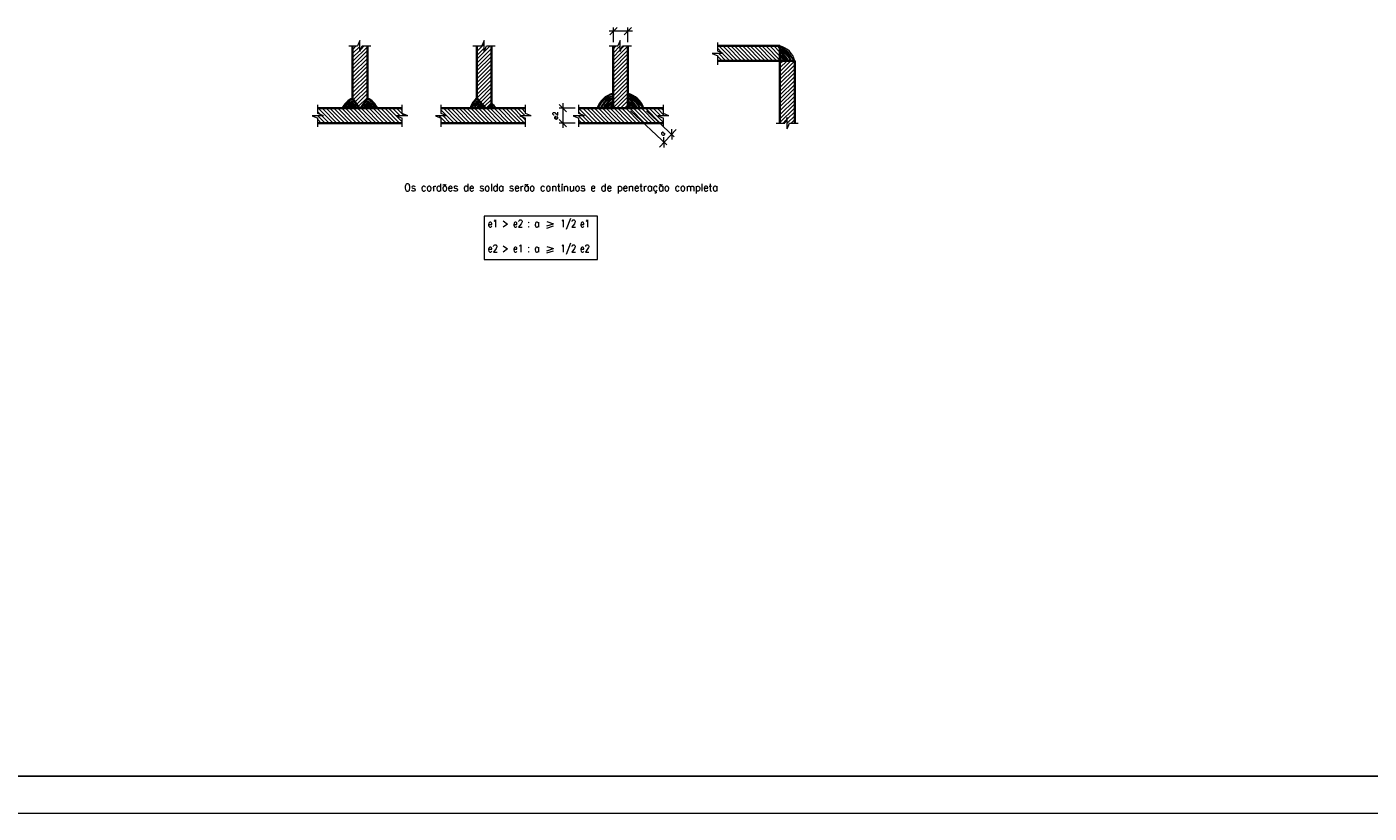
# Model space of a CAD drawing. Header units: millimetres. Extents: x -125 to 300, y 6 to 90.
# Tile 8 of 132: x -79 to -42, y 6 to 27. Entities that reach past the tile are written whole.
import ezdxf
from ezdxf.enums import TextEntityAlignment as Align

# ---------------------------------------------------------------- set-up
doc = ezdxf.new("R2010")
doc.units = ezdxf.units.MM
for name, color, linetype, lineweight in [('0-CYPE0', 1, 'Continuous', 13), ('0-CYPE1', 2, 'Continuous', 18), ('0-CYPE2', 4, 'Continuous', 35), ('Aux', 7, 'Continuous', 5)]:
    doc.layers.add(name, color=color, linetype=linetype, lineweight=lineweight)
doc.layers.add('MARGINT', color=7, linetype='Continuous')
doc.styles.add('CYPETXT', font='romans', dxfattribs={"height": 0.2})

msp = doc.modelspace()

# ---------------------------------------------------------------- linework, layer by layer
at = {"layer": '0-CYPE0'}
for p, q in [((-69.85438, 26.65672), (-69.61589, 26.65672)), ((-69.74832, 26.55486), (-69.64646, 26.65672)), ((-69.74832, 26.4488), (-69.55264, 26.64447)), ((-69.74832, 26.23666), (-69.34773, 26.63726)), ((-69.55264, 26.5039), (-69.48939, 26.65672)), ((-69.52827, 26.56277), (-69.43433, 26.65672)), ((-69.48939, 26.65672), (-69.2509, 26.65672)), ((-66.48315, 26.65672), (-66.24466, 26.65672)), ((-66.37708, 26.50946), (-66.1814, 26.70514)), ((-66.37708, 26.61553), (-66.33589, 26.65672)), ((-66.37708, 26.29733), (-66.01769, 26.65672)), ((-66.37708, 26.40339), (-66.1814, 26.59907)), ((-66.37708, 26.19126), (-65.98009, 26.58825)), ((-66.1814, 26.5039), (-66.11815, 26.65672)), ((-66.11815, 26.65672), (-65.87966, 26.65672)), ((-62.78768, 26.65672), (-62.54919, 26.65672)), ((-62.68161, 26.46406), (-62.48593, 26.65973)), ((-62.68161, 26.57012), (-62.59502, 26.65672)), ((-62.68161, 26.25192), (-62.28102, 26.65252)), ((-62.48593, 26.5039), (-62.42268, 26.65672)), ((-62.45079, 26.58881), (-62.38289, 26.65672)), ((-62.42268, 26.65672), (-62.18419, 26.65672)), ((-59.84318, 26.51505), (-59.84318, 26.75354)), ((-59.72329, 26.46543), (-59.84318, 26.58531)), ((-59.40792, 26.25612), (-59.80852, 26.65672)), ((-59.30186, 26.25612), (-59.70245, 26.65672)), ((-59.19579, 26.25612), (-59.59638, 26.65672)), ((-59.08973, 26.25612), (-59.49032, 26.65672)), ((-58.98366, 26.25612), (-59.38425, 26.65672)), ((-58.87759, 26.25612), (-59.27819, 26.65672)), ((-58.77153, 26.25612), (-59.17212, 26.65672)), ((-58.66546, 26.25612), (-59.06605, 26.65672)), ((-58.5594, 26.25612), (-58.95999, 26.65672)), ((-58.45333, 26.25612), (-58.85392, 26.65672)), ((-58.34726, 26.25612), (-58.74786, 26.65672)), ((-58.2412, 26.25612), (-58.64179, 26.65672)), ((-58.15345, 26.27444), (-58.53572, 26.65672)), ((-58.15345, 26.38051), (-58.42966, 26.65672)), ((-58.15345, 26.48657), (-58.32359, 26.65672)), ((-58.15345, 26.59264), (-58.21753, 26.65672)), ((-69.74832, 26.34273), (-69.55264, 26.53841)), ((-69.74832, 26.1306), (-69.34773, 26.53119)), ((-69.74832, 26.02453), (-69.34773, 26.42512)), ((-69.74832, 25.91847), (-69.34773, 26.31906)), ((-66.37708, 26.0852), (-65.98009, 26.48218)), ((-66.37708, 25.97913), (-65.98009, 26.37611)), ((-66.37708, 25.87306), (-65.98009, 26.27005)), ((-62.68161, 26.35799), (-62.48593, 26.55367)), ((-62.68161, 26.14586), (-62.28102, 26.54645)), ((-62.68161, 26.03979), (-62.28102, 26.44039)), ((-62.68161, 25.93373), (-62.28102, 26.33432)), ((-62.68161, 25.82766), (-62.28102, 26.22825)), ((-59.99599, 26.4518), (-59.84318, 26.38855)), ((-59.69037, 26.4518), (-59.99599, 26.4518)), ((-59.69037, 26.4518), (-59.84318, 26.51505)), ((-59.84318, 26.15006), (-59.84318, 26.38855)), ((-59.72612, 26.25612), (-59.84318, 26.37318)), ((-59.83219, 26.25612), (-59.84318, 26.26712)), ((-59.62006, 26.25612), (-59.81573, 26.4518)), ((-59.51399, 26.25612), (-59.70967, 26.4518)), ((-58.15345, 26.16953), (-58.06686, 26.25612)), ((-58.15345, 26.06346), (-57.96079, 26.25612)), ((-58.15345, 25.9574), (-57.85473, 26.25612)), ((-58.15345, 25.85133), (-57.75286, 26.25192)), ((-69.74832, 25.8124), (-69.34773, 26.21299)), ((-69.74832, 25.70633), (-69.34773, 26.10693)), ((-69.74832, 25.60027), (-69.34773, 26.00086)), ((-69.74832, 25.4942), (-69.34773, 25.89479)), ((-66.37708, 25.767), (-65.98009, 26.16398)), ((-66.37708, 25.66093), (-65.98009, 26.05792)), ((-66.37708, 25.55487), (-65.98009, 25.95185)), ((-62.68161, 25.72159), (-62.28102, 26.12219)), ((-62.68161, 25.61553), (-62.28102, 26.01612)), ((-62.68161, 25.50946), (-62.28102, 25.91006)), ((-58.15345, 25.74527), (-57.75286, 26.14586)), ((-58.15345, 25.6392), (-57.75286, 26.03979)), ((-58.15345, 25.53313), (-57.75286, 25.93373)), ((-69.74832, 25.38814), (-69.34773, 25.78873)), ((-69.74832, 25.28207), (-69.34773, 25.68266)), ((-69.72174, 25.20259), (-69.34773, 25.5766)), ((-66.37708, 25.4488), (-65.98009, 25.84578)), ((-66.37708, 25.34273), (-65.98009, 25.73972)), ((-66.37458, 25.23917), (-65.98009, 25.63365)), ((-66.32473, 25.18295), (-65.98009, 25.52759)), ((-62.68161, 25.4034), (-62.28102, 25.80399)), ((-62.68161, 25.29733), (-62.28102, 25.69792)), ((-62.68161, 25.19126), (-62.28102, 25.59186)), ((-58.15345, 25.42707), (-57.75286, 25.82766)), ((-58.15345, 25.321), (-57.75286, 25.72159)), ((-58.15345, 25.21494), (-57.75286, 25.61553)), ((-58.15345, 25.10887), (-57.75286, 25.50946)), ((-69.679, 25.13925), (-69.34773, 25.47053)), ((-69.63627, 25.07592), (-69.34773, 25.36446)), ((-69.59354, 25.01258), (-69.34773, 25.2584)), ((-66.27488, 25.12673), (-65.98009, 25.42152)), ((-66.22503, 25.07052), (-65.98009, 25.31545)), ((-66.17518, 25.0143), (-65.98009, 25.20939)), ((-62.68161, 25.0852), (-62.28102, 25.48579)), ((-62.68161, 24.97913), (-62.28102, 25.37973)), ((-62.58769, 24.96698), (-62.28102, 25.27366)), ((-62.48163, 24.96698), (-62.28102, 25.16759)), ((-58.15345, 25.0028), (-57.75286, 25.4034)), ((-58.15345, 24.89674), (-57.75286, 25.29733)), ((-58.15345, 24.79067), (-57.75286, 25.19126)), ((-70.60859, 24.79035), (-70.69308, 24.87484)), ((-70.27857, 24.56639), (-70.67916, 24.96698)), ((-70.1725, 24.56639), (-70.5731, 24.96698)), ((-70.06644, 24.56639), (-70.46703, 24.96698)), ((-69.96037, 24.56639), (-70.36096, 24.96698)), ((-69.85431, 24.56639), (-70.2549, 24.96698)), ((-69.74824, 24.56639), (-70.14883, 24.96698)), ((-69.64217, 24.56639), (-70.04277, 24.96698)), ((-69.53611, 24.56639), (-69.9367, 24.96698)), ((-69.43004, 24.56639), (-69.83063, 24.96698)), ((-69.32398, 24.56639), (-69.72457, 24.96698)), ((-69.21791, 24.56639), (-69.6185, 24.96698)), ((-69.11184, 24.56639), (-69.51244, 24.96698)), ((-69.00578, 24.56639), (-69.40637, 24.96698)), ((-68.89971, 24.56639), (-69.3003, 24.96698)), ((-68.79365, 24.56639), (-69.19424, 24.96698)), ((-68.68758, 24.56639), (-69.08817, 24.96698)), ((-68.58151, 24.56639), (-68.98211, 24.96698)), ((-68.47545, 24.56639), (-68.87604, 24.96698)), ((-68.40296, 24.59997), (-68.76997, 24.96698)), ((-68.45899, 24.76207), (-68.66391, 24.96698)), ((-68.35293, 24.76207), (-68.55784, 24.96698)), ((-68.40296, 24.91817), (-68.45178, 24.96698)), ((-68.40296, 24.82532), (-68.40296, 25.06381)), ((-68.25015, 24.76207), (-68.40296, 24.82532)), ((-66.99052, 24.56639), (-67.34437, 24.92024)), ((-66.88446, 24.56639), (-67.28505, 24.96698)), ((-66.77839, 24.56639), (-67.17898, 24.96698)), ((-66.67233, 24.56639), (-67.07292, 24.96698)), ((-66.56626, 24.56639), (-66.96685, 24.96698)), ((-66.46019, 24.56639), (-66.86079, 24.96698)), ((-66.35413, 24.56639), (-66.75472, 24.96698)), ((-66.24806, 24.56639), (-66.64865, 24.96698)), ((-66.14199, 24.56639), (-66.54259, 24.96698)), ((-66.03593, 24.56639), (-66.43652, 24.96698)), ((-65.92986, 24.56639), (-66.33046, 24.96698)), ((-65.8238, 24.56639), (-66.22439, 24.96698)), ((-65.71773, 24.56639), (-66.11832, 24.96698)), ((-65.61166, 24.56639), (-66.01226, 24.96698)), ((-65.5056, 24.56639), (-65.90619, 24.96698)), ((-65.39953, 24.56639), (-65.80013, 24.96698)), ((-65.29347, 24.56639), (-65.69406, 24.96698)), ((-65.1874, 24.56639), (-65.58799, 24.96698)), ((-65.08133, 24.56639), (-65.48193, 24.96698)), ((-65.17094, 24.76207), (-65.37586, 24.96698)), ((-65.06488, 24.76207), (-65.2698, 24.96698)), ((-65.05425, 24.8575), (-65.16373, 24.96698)), ((-65.05425, 24.96357), (-65.05766, 24.96698)), ((-65.05425, 24.82532), (-65.05425, 25.06381)), ((-64.90144, 24.76207), (-65.05425, 24.82532)), ((-63.60745, 24.82532), (-63.60745, 25.06381)), ((-63.2082, 24.56639), (-63.60745, 24.96564)), ((-63.549, 24.80112), (-63.60745, 24.85958)), ((-63.45464, 24.76207), (-63.60745, 24.82532)), ((-63.10214, 24.56639), (-63.50273, 24.96698)), ((-62.99607, 24.56639), (-63.39666, 24.96698)), ((-62.89, 24.56639), (-63.2906, 24.96698)), ((-62.78394, 24.56639), (-63.18453, 24.96698)), ((-62.67787, 24.56639), (-63.07846, 24.96698)), ((-62.57181, 24.56639), (-62.9724, 24.96698)), ((-62.46574, 24.56639), (-62.86633, 24.96698)), ((-62.35967, 24.56639), (-62.76027, 24.96698)), ((-62.25361, 24.56639), (-62.6542, 24.96698)), ((-62.14754, 24.56639), (-62.54813, 24.96698)), ((-62.04148, 24.56639), (-62.44207, 24.96698)), ((-62.37556, 24.96698), (-62.28102, 25.06153)), ((-61.93541, 24.56639), (-62.336, 24.96698)), ((-61.82934, 24.56639), (-62.22994, 24.96698)), ((-61.72328, 24.56639), (-62.12387, 24.96698)), ((-61.61721, 24.56639), (-62.0178, 24.96698)), ((-61.51115, 24.56639), (-61.91174, 24.96698)), ((-61.40508, 24.56639), (-61.80567, 24.96698)), ((-61.31733, 24.58471), (-61.69961, 24.96698)), ((-61.38862, 24.76207), (-61.59354, 24.96698)), ((-61.28256, 24.76207), (-61.48747, 24.96698)), ((-61.31733, 24.90291), (-61.38141, 24.96698)), ((-58.15345, 24.68461), (-57.75286, 25.0852)), ((-58.15345, 24.57854), (-57.75286, 24.97913)), ((-57.95777, 24.66815), (-57.75286, 24.87307)), ((-57.95777, 24.56208), (-57.75286, 24.767)), ((-70.84589, 24.76207), (-70.69308, 24.69881)), ((-70.54027, 24.76207), (-70.84589, 24.76207)), ((-70.69308, 24.46032), (-70.69308, 24.69881)), ((-70.59677, 24.56639), (-70.69308, 24.66271)), ((-70.4907, 24.56639), (-70.68638, 24.76207)), ((-70.38464, 24.56639), (-70.58031, 24.76207)), ((-68.55577, 24.76207), (-68.40296, 24.69881)), ((-68.25015, 24.76207), (-68.55577, 24.76207)), ((-68.40296, 24.46032), (-68.40296, 24.69881)), ((-67.49718, 24.76207), (-67.34437, 24.69881)), ((-67.19156, 24.76207), (-67.49718, 24.76207)), ((-67.20266, 24.56639), (-67.39833, 24.76207)), ((-67.34437, 24.46032), (-67.34437, 24.69881)), ((-67.30872, 24.56639), (-67.34437, 24.60204)), ((-67.09659, 24.56639), (-67.29227, 24.76207)), ((-65.20706, 24.76207), (-65.05425, 24.69881)), ((-64.90144, 24.76207), (-65.20706, 24.76207)), ((-65.05425, 24.64537), (-65.14544, 24.73656)), ((-65.05425, 24.46032), (-65.05425, 24.69881)), ((-63.76027, 24.76207), (-63.60745, 24.69881)), ((-63.45464, 24.76207), (-63.76027, 24.76207)), ((-63.42033, 24.56639), (-63.61601, 24.76207)), ((-63.60745, 24.46032), (-63.60745, 24.69881)), ((-63.5264, 24.56639), (-63.60745, 24.64744)), ((-63.31427, 24.56639), (-63.50994, 24.76207)), ((-61.47014, 24.76207), (-61.31733, 24.69881)), ((-61.16452, 24.76207), (-61.47014, 24.76207)), ((-61.31733, 24.69077), (-61.33105, 24.70449)), ((-61.31733, 24.46032), (-61.31733, 24.69881)), ((-58.25952, 24.56639), (-58.02103, 24.56639)), ((-58.05953, 24.56639), (-57.99383, 24.63209)), ((-57.95777, 24.7192), (-58.02103, 24.56639)), ((-57.95777, 24.41358), (-57.95777, 24.7192)), ((-57.95777, 24.41358), (-57.89452, 24.56639)), ((-57.89452, 24.56639), (-57.65603, 24.56639)), ((-57.8474, 24.56639), (-57.75286, 24.66093))]:
    msp.add_line(p, q, dxfattribs=at)
for points in [[(-69.55264, 26.5039), (-69.55264, 26.80953), (-69.61589, 26.65672)], [(-66.1814, 26.5039), (-66.1814, 26.80953), (-66.24466, 26.65672)], [(-62.48593, 26.5039), (-62.48593, 26.80953), (-62.54919, 26.65672)], [(-70.54027, 24.76207), (-70.69308, 24.82532), (-70.69308, 25.06381)], [(-67.19156, 24.76207), (-67.34437, 24.82532), (-67.34437, 25.06381)], [(-61.16452, 24.76207), (-61.31733, 24.82532), (-61.31733, 25.06381)]]:
    msp.add_lwpolyline(points, dxfattribs=at)
for centre, radius, start, end in [((-58.36698, 25.97609), 0.6515, 25.456973, 70.86766), ((-58.40034, 26.03307), 0.6515, 20.57394, 67.730601), ((-58.4351, 25.98582), 0.6515, 24.513025, 64.386075), ((-58.43232, 25.94829), 0.6515, 28.196743, 64.656912), ((-58.5477, 25.88714), 0.6515, 34.497388, 52.761162), ((-58.64779, 25.83293), 0.6515, 40.509205, 40.644194), ((-58.5046, 25.96636), 0.6515, 26.408427, 57.384932), ((-58.52267, 25.94829), 0.6515, 28.196743, 55.477383), ((-58.48792, 25.87046), 0.6515, 36.296876, 59.11028), ((-58.53518, 25.8371), 0.6515, 40.028608, 54.130933), ((-58.62832, 25.88158), 0.6515, 35.092806, 43.206002), ((-58.53061, 25.77188), 0.6515, 48.011915, 54.625624), ((-69.71035, 24.87079), 0.32258, 90.913734, 162.650801), ((-69.64159, 24.84786), 0.3784, 103.597817, 161.650875), ((-69.41667, 24.65915), 0.6515, 119.512865, 151.803277), ((-69.45142, 24.58132), 0.6515, 113.08955, 143.703144), ((-69.39165, 24.598), 0.6515, 118.324436, 145.502632), ((-69.40416, 24.54796), 0.6515, 114.922557, 139.971412), ((-69.31102, 24.59244), 0.6515, 123.938391, 144.907214), ((-69.78503, 24.59244), 0.6515, 35.092806, 56.061628), ((-69.69189, 24.54796), 0.6515, 40.028608, 65.077463), ((-69.7044, 24.598), 0.6515, 34.497388, 61.675583), ((-69.64462, 24.58132), 0.6515, 36.296876, 66.910412), ((-69.3857, 24.87079), 0.32258, 17.349219, 89.086285), ((-69.45446, 24.84786), 0.3784, 18.349088, 76.402146), ((-69.67938, 24.65915), 0.6515, 28.196743, 60.487154), ((-66.12401, 24.8978), 0.42721, 126.325162, 170.680002), ((-66.27617, 24.96218), 0.25607, 106.089209, 178.758363), ((-66.07439, 24.88091), 0.45212, 130.225457, 169.025758), ((-66.11432, 24.8331), 0.41203, 121.122132, 161.038841), ((-66.06301, 24.86501), 0.40615, 129.430994, 165.459268), ((-66.08206, 24.84691), 0.36878, 125.12218, 160.998562), ((-65.99974, 24.91065), 0.37642, 141.122026, 171.39322), ((-65.84618, 25.29742), 0.47154, 198.54907, 224.488875), ((-62.50565, 24.68695), 0.6515, 105.782161, 154.542989), ((-62.47229, 24.74393), 0.6515, 108.856022, 159.426079), ((-62.43754, 24.69668), 0.6515, 112.119189, 155.486995), ((-62.44032, 24.65915), 0.6515, 111.855514, 151.803277), ((-62.36803, 24.67722), 0.6515, 118.896076, 153.591593), ((-62.34996, 24.65915), 0.6515, 120.727822, 151.803277), ((-62.38471, 24.58132), 0.6515, 117.233467, 143.703144), ((-62.32494, 24.598), 0.6515, 123.323665, 145.502632), ((-62.49158, 24.74393), 0.6515, 20.57394, 71.143998), ((-62.45821, 24.68695), 0.6515, 25.456973, 74.217802), ((-62.52633, 24.69668), 0.6515, 24.513025, 67.880831), ((-62.52355, 24.65915), 0.6515, 28.196743, 68.144506), ((-62.59583, 24.67722), 0.6515, 26.408427, 61.103943), ((-62.61391, 24.65915), 0.6515, 28.196743, 59.27214), ((-62.57915, 24.58132), 0.6515, 36.296876, 62.766552), ((-62.63893, 24.598), 0.6515, 34.497388, 56.676298), ((-69.40873, 24.48274), 0.6515, 111.315616, 131.988105), ((-69.29156, 24.54379), 0.6515, 122.964478, 139.490815), ((-69.26107, 24.54379), 0.6515, 125.187268, 139.490815), ((-69.26107, 24.52855), 0.6515, 124.437552, 137.703817), ((-69.23148, 24.51779), 0.6515, 126.066127, 136.411282), ((-69.20547, 24.49628), 0.6515, 126.904365, 133.738491), ((-69.1974, 24.47566), 0.6515, 126.478084, 131.048568), ((-69.89864, 24.47566), 0.6515, 48.951451, 53.521936), ((-69.89057, 24.49628), 0.6515, 46.261529, 53.095598), ((-69.86457, 24.51779), 0.6515, 43.588681, 53.933892), ((-69.83497, 24.52855), 0.6515, 42.296203, 55.56241), ((-69.83497, 24.54379), 0.6515, 40.509205, 54.812695), ((-69.68731, 24.48274), 0.6515, 48.011915, 68.684404), ((-69.80449, 24.54379), 0.6515, 40.509205, 57.035485), ((-66.09909, 24.84843), 0.29815, 121.303129, 156.57126), ((-66.00118, 24.93271), 0.31582, 145.500283, 173.770021), ((-65.97738, 24.96814), 0.30751, 154.003492, 180.215681), ((-65.984, 24.98421), 0.28616, 163.419882, 183.451231), ((-65.86789, 24.86501), 0.40615, 150.36246, 165.459268), ((-65.95127, 25.05644), 0.29277, 173.4573, 197.791391), ((-65.88693, 24.84691), 0.36878, 148.044789, 160.998562), ((-65.63628, 26.01759), 1.17032, 240.448557, 243.85863), ((-65.80462, 24.91065), 0.37642, 165.198744, 171.39322), ((-65.79055, 24.80766), 0.40615, 153.342643, 156.904148), ((-66.60742, 26.01759), 1.17032, 296.141372, 299.551445), ((-66.45315, 24.80766), 0.40615, 23.095871, 26.454034), ((-66.43908, 24.91065), 0.37642, 8.6068, 14.379866), ((-66.39752, 25.29742), 0.47154, 315.511127, 334.62053), ((-66.35677, 24.84691), 0.36878, 19.0014, 31.240008), ((-66.37581, 24.86501), 0.40615, 14.540752, 28.77268), ((-66.29243, 25.05644), 0.29277, 342.208612, 4.671365), ((-66.26632, 24.96814), 0.30751, 359.784321, 24.388275), ((-66.2597, 24.98421), 0.28616, 356.548771, 16.58012), ((-66.14461, 24.84843), 0.29815, 23.428703, 57.107448), ((-66.24252, 24.93271), 0.31582, 6.229999, 31.070241), ((-66.24396, 24.91065), 0.37642, 8.6068, 14.546081), ((-62.33745, 24.54796), 0.6515, 122.016576, 139.971412), ((-62.34202, 24.48274), 0.6515, 121.543542, 131.988105), ((-62.24431, 24.59244), 0.6515, 132.308789, 144.907214), ((-62.22485, 24.54379), 0.6515, 134.668057, 139.490815), ((-62.62185, 24.48274), 0.6515, 48.011915, 58.456477), ((-62.62642, 24.54796), 0.6515, 40.028608, 57.983443), ((-62.71956, 24.59244), 0.6515, 35.092806, 47.691231), ((-62.73902, 24.54379), 0.6515, 40.509205, 45.331905)]:
    msp.add_arc(centre, radius, start, end, dxfattribs=at)
at = {"layer": '0-CYPE1'}
for p, q in [((-62.1581, 27.06036), (-62.79156, 27.06036)), ((-62.77237, 26.96036), (-62.57237, 27.16036)), ((-62.67237, 26.75672), (-62.67237, 27.16036)), ((-62.18102, 27.16036), (-62.38102, 26.96036)), ((-62.28102, 26.75672), (-62.28102, 27.16036)), ((-62.28102, 27.06036), (-62.28102, 27.06036)), ((-58.15345, 26.65672), (-57.75286, 26.25612)), ((-62.28102, 25.37643), (-61.84409, 24.96698)), ((-64.14517, 25.06698), (-63.94517, 24.86698)), ((-63.70745, 24.96698), (-64.14517, 24.96698)), ((-64.04517, 25.10229), (-64.04517, 24.4355)), ((-64.04517, 24.96698), (-64.04517, 24.96698)), ((-62.2069, 24.89753), (-61.22516, 23.97754)), ((-61.77112, 24.8986), (-61.02087, 24.19554)), ((-63.94517, 24.46639), (-64.14517, 24.66639)), ((-63.70745, 24.56639), (-64.14517, 24.56639)), ((-61.09842, 24.40526), (-61.08925, 24.12257)), ((-60.97073, 24.3953), (-61.42125, 23.91454)), ((-61.29354, 23.90457), (-61.30271, 24.18726)), ((-61.09384, 24.26392), (-61.09384, 24.26392)), ((-64.47572, 21.89788), (-64.30172, 21.83788)), ((-64.47572, 21.77788), (-64.30172, 21.83788)), ((-64.47572, 21.71788), (-64.30172, 21.77788)), ((-64.47572, 21.22288), (-64.30172, 21.16288)), ((-64.47572, 21.10288), (-64.30172, 21.16288)), ((-64.47572, 21.04288), (-64.30172, 21.10288))]:
    msp.add_line(p, q, dxfattribs=at)
msp.add_lwpolyline([(-66.18072, 22.04288), (-66.18072, 20.86788), (-63.10672, 20.86788), (-63.10672, 22.04288), (-66.18072, 22.04288)], close=True, dxfattribs=at)
for centre, radius, start, end in [((-58.28613, 26.12344), 0.54953, 13.97169, 76.028291), ((-69.55317, 24.75493), 0.5247, 111.834773, 156.16297), ((-69.54288, 24.75493), 0.5247, 23.83705, 68.16519), ((-66.11874, 24.87178), 0.45143, 124.908695, 167.825927), ((-62.50565, 24.74949), 0.6515, 105.782161, 160.498485), ((-62.45821, 24.74949), 0.6515, 19.501535, 74.217802), ((-66.23844, 24.73127), 0.45143, 31.476468, 55.091267)]:
    msp.add_arc(centre, radius, start, end, dxfattribs=at)
at = {"layer": '0-CYPE2'}
for p, q in [((-69.74832, 25.24199), (-69.74832, 26.65672)), ((-69.34773, 26.65672), (-69.34773, 25.24199)), ((-66.37708, 25.24199), (-66.37708, 26.65672)), ((-65.98009, 25.10147), (-65.98009, 26.65672)), ((-62.68161, 24.96698), (-62.68161, 26.65672)), ((-62.28102, 26.65672), (-62.28102, 24.96698)), ((-59.84318, 26.65672), (-58.15345, 26.65672)), ((-58.15345, 26.65672), (-58.15345, 26.25612)), ((-58.15345, 26.25612), (-59.84318, 26.25612)), ((-58.15345, 26.25612), (-57.75286, 26.25612)), ((-58.15345, 24.56639), (-58.15345, 26.25612)), ((-57.75286, 26.25612), (-57.75286, 24.56639)), ((-69.56278, 24.96698), (-69.74832, 25.24199)), ((-69.53326, 24.96698), (-69.34773, 25.24199)), ((-66.37708, 25.24199), (-66.13322, 24.96698)), ((-70.69308, 24.96698), (-68.40296, 24.96698)), ((-67.34437, 24.96698), (-65.05425, 24.96698)), ((-65.98009, 25.10147), (-66.11048, 24.96698)), ((-63.60745, 24.96698), (-61.31733, 24.96698)), ((-68.40296, 24.56639), (-70.69308, 24.56639)), ((-65.05425, 24.56639), (-67.34437, 24.56639)), ((-61.31733, 24.56639), (-63.60745, 24.56639))]:
    msp.add_line(p, q, dxfattribs=at)
at = {"layer": 'Aux'}
msp.add_lwpolyline([(-124.65389, 5.85156), (-5.7539, 5.85156), (-5.7539, 89.95156), (-124.65389, 89.95156)], close=True, dxfattribs=at)
at = {"layer": 'MARGINT'}
msp.add_lwpolyline([(-121.6539, 6.85151), (-6.75509, 6.85156), (-6.75509, 88.95156), (-121.6539, 88.95151)], close=True, dxfattribs=at)

# ---------------------------------------------------------------- texts
at = {"layer": '0-CYPE1', "style": 'CYPETXT'}
for s, height, rotation, width, p, p2 in [('e2', 0.133333, 90, 1.008, (-64.1785, 24.65468), (-64.1785, 24.87868)), ('a', 0.13333, 46.859503, 1.176, (-61.33156, 24.20523), (-61.25498, 24.28695))]:
    msp.add_text(s, height=height, rotation=rotation, dxfattribs=dict(at, width=width)).set_placement(p, p2, align=Align.FIT)
for s, width, p, p2 in [('Os cordões de solda serão contínuos e de penetração completa ', 0.823802, (-68.34821, 22.72137), (-59.70221, 22.72137)), ('e1 > e2 : a ', 0.681154, (-66.08072, 21.74288), (-64.56272, 21.74288)), (' 1/2 e1 ', 0.649325, (-64.21472, 21.74288), (-63.20672, 21.74288)), ('e2 > e1 : a ', 0.681154, (-66.08072, 21.06788), (-64.56272, 21.06788)), (' 1/2 e2 ', 0.649325, (-64.21472, 21.06788), (-63.20672, 21.06788))]:
    msp.add_text(s, height=0.2, dxfattribs=dict(at, width=width)).set_placement(p, p2, align=Align.FIT)

doc.saveas('drawing.dxf')
